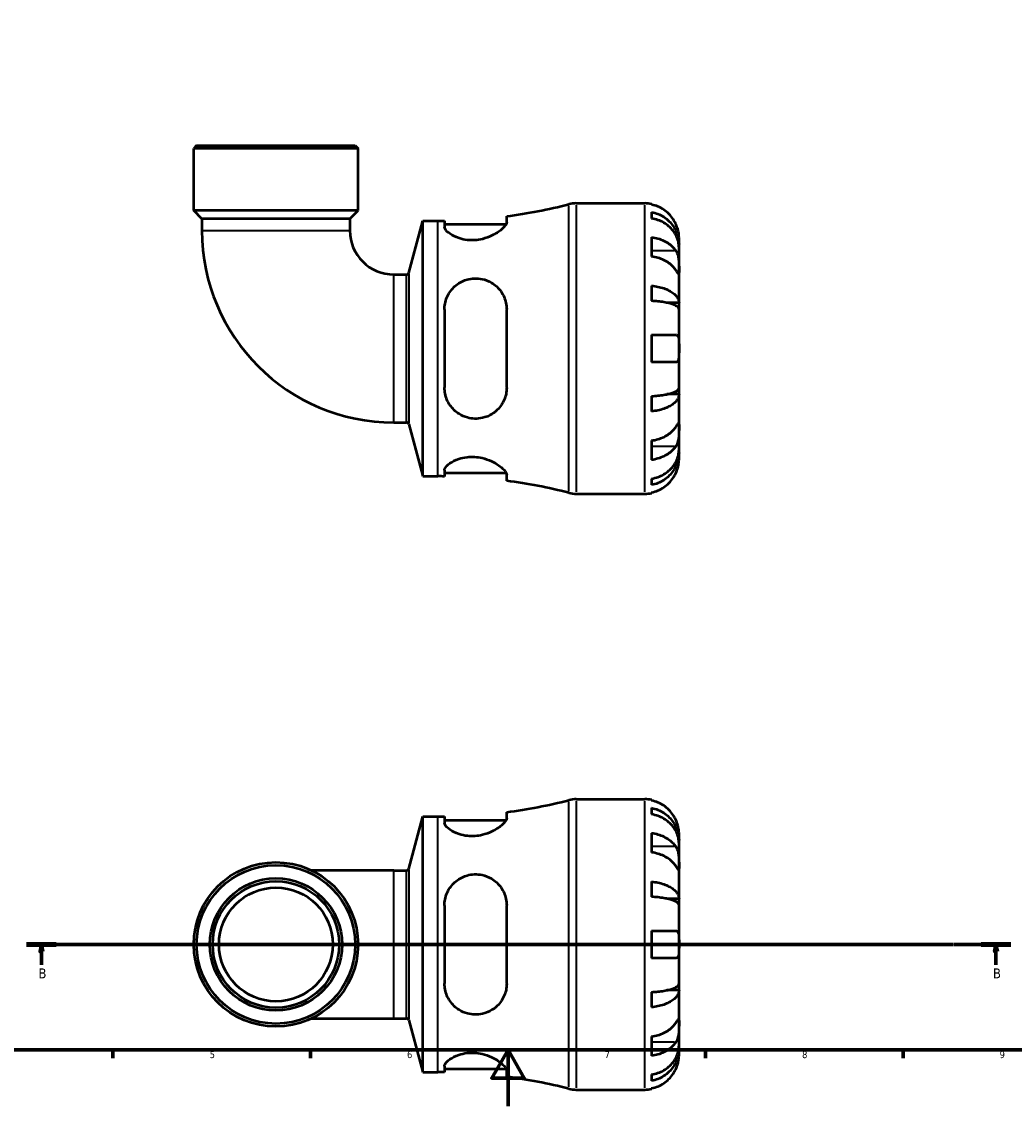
# Model space of a CAD drawing. Header units: millimetres. Extents: x 0 to 902, y 0 to 769.
# Tile 2 of 5: x 248 to 600, y 0 to 385. Entities that reach past the tile are written whole.
import ezdxf

# ---------------------------------------------------------------- set-up
doc = ezdxf.new("R2010")
doc.units = ezdxf.units.MM
doc.linetypes.add('CHAIN', pattern=[0.7087, 0.4724, -0.0591, 0.1181, -0.0591])
for name, color, linetype, lineweight in [('Border (ISO)', 7, 'Continuous', 70), ('Section Line (ISO)', 7, 'CHAIN', 70), ('Visible (ISO)', 7, 'Continuous', 50), ('Visible Narrow (ISO)', 7, 'Continuous', 35)]:
    doc.layers.add(name, color=color, linetype=linetype, lineweight=lineweight)
doc.styles.add('Label Text (ISO)', font='tahoma.ttf')
doc.styles.add('Note Text (ISO)', font='tahoma.ttf')

# ---------------------------------------------------------------- blocks, each defined once
blk = doc.blocks.new('Borders Default Border')
at = {"layer": 'Border (ISO)'}
for p, q in [((280.33, 20), (280.33, 17.1)), ((350.42, 20), (350.42, 17.1)), ((490.58, 20), (490.58, 17.1)), ((560.67, 20), (560.67, 17.1))]:
    blk.add_line(p, q, dxfattribs=at)
at = {"layer": 'Border (ISO)', "flags": 128}
for points in [[(20, 20), (20, 574), (821, 574), (821, 20), (20, 20)], [(420.5, 0), (420.5, 20), (414.73, 10), (426.27, 10), (420.5, 20)]]:
    blk.add_lwpolyline(points, dxfattribs=at)
at = {"layer": 'Border (ISO)', "color": 232, "true_color": 0xca0064, "char_height": 2.5, "attachment_point": 7, "style": 'Note Text (ISO)'}
for s, insert in [('5', (314.64, 17.05)), ('6', (384.66, 17.05)), ('7', (454.77, 17.1)), ('8', (524.81, 17.04)), ('9', (594.88, 17.05))]:
    blk.add_mtext(s, dxfattribs=dict(at, insert=insert))
blk = doc.blocks.new('2dTransSection0')
at = {"layer": 'Section Line (ISO)', "linetype": 'CHAIN'}
blk.add_line((249.71, 57.4), (598.85, 57.4), dxfattribs=at)
at = {"layer": 'Section Line (ISO)', "linetype": 'Continuous', "lineweight": 140}
for p, q in [((249.71, 57.4), (260.23, 57.4)), ((588.32, 57.4), (598.85, 57.4))]:
    blk.add_line(p, q, dxfattribs=at)
at = {"layer": 'Section Line (ISO)', "linetype": 'Continuous'}
for p, q in [((254.97, 57.4), (254.47, 54.9)), ((254.47, 54.9), (255.47, 54.9)), ((254.97, 54.9), (254.97, 57.4)), ((255.47, 54.9), (254.97, 57.4)), ((254.97, 50.14), (254.97, 54.9)), ((593.59, 57.4), (593.09, 54.9)), ((593.09, 54.9), (594.09, 54.9)), ((593.59, 54.9), (593.59, 57.4)), ((594.09, 54.9), (593.59, 57.4)), ((593.59, 50.14), (593.59, 54.9))]:
    blk.add_line(p, q, dxfattribs=at)
at = {"layer": 'Section Line (ISO)', "linetype": 'Continuous', "flags": 128}
for points in [[(255.47, 54.9), (254.97, 57.4), (254.47, 54.9), (255.47, 54.9)], [(594.09, 54.9), (593.59, 57.4), (593.09, 54.9), (594.09, 54.9)]]:
    blk.add_lwpolyline(points, dxfattribs=at)
at = {"layer": 'Section Line (ISO)'}
for points in [[(255.47, 54.9), (254.97, 57.4), (254.47, 54.9), (255.47, 54.9)], [(594.09, 54.9), (593.59, 57.4), (593.09, 54.9), (594.09, 54.9)]]:
    blk.add_solid(points, dxfattribs=at)
at = {"layer": 'Section Line (ISO)', "char_height": 3.5, "attachment_point": 7, "style": 'Label Text (ISO)'}
for insert in [(253.9, 45.4), (592.52, 45.4)]:
    blk.add_mtext('B', dxfattribs=dict(at, insert=insert))

msp = doc.modelspace()

# ---------------------------------------------------------------- linework, layer by layer
at = {"layer": 'Visible (ISO)'}
for p, q in [((310.022, 340.741), (308.992, 339.711)), ((367.291, 339.711), (308.992, 339.711)), ((308.992, 317.641), (308.992, 339.711)), ((310.022, 340.741), (366.261, 340.741)), ((366.261, 340.741), (367.291, 339.711)), ((367.291, 317.641), (367.291, 339.711)), ((444.658, 320.241), (469.016, 320.241)), ((471.441, 319.996), (471.441, 319.766)), ((367.291, 317.641), (308.992, 317.641)), ((311.907, 314.726), (308.992, 317.641)), ((364.376, 314.726), (367.291, 317.641)), ((420.009, 313.56), (420.009, 315.654)), ((471.441, 317.136), (471.441, 314.9)), ((311.907, 314.726), (311.907, 310.581)), ((364.376, 314.726), (311.907, 314.726)), ((364.376, 314.726), (364.376, 310.581)), ((385.291, 295.586), (390.241, 314.061)), ((390.241, 223.421), (390.241, 314.061)), ((390.241, 314.061), (395.641, 314.061)), ((397.959, 314.076), (397.959, 311.905)), ((397.959, 312.801), (419.794, 312.801)), ((471.441, 308.251), (471.441, 301.392)), ((481.141, 305.583), (481.141, 308.116)), ((481.141, 305.583), (481.09, 305.583)), ((481.141, 304.618), (481.141, 305.583)), ((481.141, 296.584), (481.141, 304.618)), ((481.141, 284.966), (481.141, 296.584)), ((379.981, 294.976), (384.495, 294.976)), ((471.441, 291.022), (471.441, 285.625)), ((481.141, 284.966), (476.85, 284.966)), ((481.141, 282.638), (481.141, 284.966)), ((397.959, 282.601), (397.959, 254.881)), ((420.009, 254.881), (420.009, 282.601)), ((481.141, 268.741), (481.141, 282.638)), ((471.441, 273.591), (471.441, 263.891)), ((481.141, 254.845), (481.141, 268.741)), ((481.141, 252.517), (481.141, 254.845)), ((471.441, 251.857), (471.441, 246.46)), ((481.141, 252.517), (476.85, 252.517)), ((481.141, 240.899), (481.141, 252.517)), ((379.981, 242.507), (384.495, 242.507)), ((385.291, 241.896), (390.241, 223.421)), ((481.141, 232.864), (481.141, 240.899)), ((471.441, 236.091), (471.441, 229.232)), ((481.141, 231.9), (481.09, 231.9)), ((481.141, 231.9), (481.141, 232.864)), ((481.141, 229.366), (481.141, 231.9)), ((390.241, 223.421), (395.641, 223.421)), ((397.959, 225.578), (397.959, 223.407)), ((397.959, 224.681), (419.794, 224.681)), ((420.009, 221.828), (420.009, 223.923)), ((471.441, 222.582), (471.441, 220.347)), ((444.658, 217.241), (469.016, 217.241)), ((471.441, 217.716), (471.441, 217.486)), ((444.658, 108.901), (469.016, 108.901)), ((471.441, 108.656), (471.441, 108.426)), ((420.009, 102.22), (420.009, 104.314)), ((471.441, 105.795), (471.441, 103.56)), ((385.291, 84.246), (390.241, 102.721)), ((390.241, 12.081), (390.241, 102.721)), ((390.241, 102.721), (395.641, 102.721)), ((397.959, 102.735), (397.959, 100.565)), ((397.959, 101.461), (419.794, 101.461)), ((471.441, 96.911), (471.441, 90.052)), ((481.141, 94.242), (481.141, 96.776)), ((481.141, 94.242), (481.09, 94.242)), ((481.141, 93.278), (481.141, 94.242)), ((481.141, 85.243), (481.141, 93.278)), ((481.141, 73.625), (481.141, 85.243)), ((379.981, 83.635), (350.847, 83.635)), ((379.981, 83.635), (384.495, 83.635)), ((471.441, 79.682), (471.441, 74.285)), ((481.141, 73.625), (476.85, 73.625)), ((481.141, 71.297), (481.141, 73.625)), ((397.959, 71.261), (397.959, 43.541)), ((420.009, 43.541), (420.009, 71.261)), ((481.141, 57.401), (481.141, 71.297)), ((471.441, 62.251), (471.441, 52.551)), ((481.141, 43.505), (481.141, 57.401)), ((481.141, 41.176), (481.141, 43.505)), ((471.441, 40.517), (471.441, 35.12)), ((481.141, 41.176), (476.85, 41.176)), ((481.141, 29.559), (481.141, 41.176)), ((350.847, 31.167), (379.981, 31.167)), ((379.981, 31.167), (384.495, 31.167)), ((385.291, 30.556), (390.241, 12.081)), ((481.141, 21.524), (481.141, 29.559)), ((471.441, 24.75), (471.441, 17.891)), ((481.141, 20.56), (481.09, 20.56)), ((481.141, 20.56), (481.141, 21.524)), ((481.141, 18.026), (481.141, 20.56)), ((390.241, 12.081), (395.641, 12.081)), ((397.959, 14.237), (397.959, 12.067)), ((397.959, 13.341), (419.794, 13.341)), ((420.009, 10.488), (420.009, 12.582)), ((471.441, 11.242), (471.441, 9.007)), ((444.658, 5.901), (469.016, 5.901)), ((471.441, 6.376), (471.441, 6.146))]:
    msp.add_line(p, q, dxfattribs=at)
for radius in [29.149, 28.119, 23.453, 22.422, 20.18]:
    msp.add_circle((338.141, 57.401), radius, dxfattribs=at)
for centre, radius, start, end in [((395.641, 501.236), 187.175, 277.48032, 284.37193), ((444.658, 309.941), 10.3, 90, 104.37193), ((469.016, 308.116), 12.125, 78.46304, 90), ((395.641, 501.236), 187.175, 270, 270.70942), ((379.981, 310.581), 68.074, 180, 270), ((379.981, 310.581), 15.606, 180, 270), ((384.495, 295.8), 0.824, 270, 345), ((384.495, 241.683), 0.824, 15, 90), ((395.641, 36.246), 187.175, 89.29058, 90), ((395.641, 36.246), 187.175, 75.62807, 82.51968), ((444.658, 227.541), 10.3, 255.62807, 270), ((469.016, 229.366), 12.125, 270, 281.53696), ((395.641, 289.896), 187.175, 277.48032, 284.37193), ((444.658, 98.601), 10.3, 90, 104.37193), ((469.016, 96.776), 12.125, 78.46304, 90), ((395.641, 289.896), 187.175, 270, 270.70942), ((384.495, 84.459), 0.824, 270, 345), ((384.495, 30.343), 0.824, 15, 90), ((395.641, -175.094), 187.175, 89.29058, 90), ((395.641, -175.094), 187.175, 75.62807, 82.51968), ((444.658, 16.201), 10.3, 255.62807, 270), ((469.016, 18.026), 12.125, 270, 281.53696)]:
    msp.add_arc(centre, radius, start, end, dxfattribs=at)
for points, knots in [([(480.01, 312.966), (479.755, 313.516), (479.445, 314.076), (478.638, 315.288), (478.111, 315.922), (477.052, 316.984), (476.422, 317.511), (475.066, 318.42), (474.339, 318.802), (472.976, 319.368), (472.218, 319.607), (471.441, 319.766)], [5.9143146, 5.9143146, 5.9143146, 5.9143146, 6.0897305, 6.0897305, 6.3151304, 6.3151304, 6.5397196, 6.5397196, 6.7643088, 6.7643088, 6.9824261, 6.9824261, 6.9824261, 6.9824261]), ([(471.441, 317.136), (472.219, 316.981), (472.978, 316.75), (474.341, 316.202), (475.068, 315.832), (476.424, 314.953), (477.054, 314.443), (478.113, 313.416), (478.639, 312.803), (479.547, 311.484), (479.928, 310.778), (480.503, 309.433), (480.748, 308.669), (481.067, 307.109), (481.141, 306.312), (481.141, 305.583)], [0.2300349, 0.2300349, 0.2300349, 0.2300349, 0.4483378, 0.4483378, 0.6728957, 0.6728957, 0.8974535, 0.8974535, 1.1226267, 1.1226267, 1.3478, 1.3478, 1.5738057, 1.5738057, 1.7998115, 1.7998115, 1.7998115, 1.7998115]), ([(420.009, 313.56), (420.009, 313.323), (419.929, 313.057), (419.482, 312.212), (418.923, 311.576), (417.28, 310.191), (416.132, 309.432), (413.752, 308.298), (412.615, 307.876), (410.513, 307.367), (409.603, 307.224), (407.804, 307.106), (406.938, 307.125), (405.032, 307.328), (404.036, 307.551), (401.854, 308.261), (400.775, 308.81), (399.065, 309.983), (398.455, 310.61), (398.027, 311.434), (397.959, 311.678), (397.959, 311.905)], [-3.8955804, -3.8955804, -3.8955804, -3.8955804, -3.6535708, -3.6535708, -3.19293, -3.19293, -2.6729658, -2.6729658, -2.284942, -2.284942, -2.0060777, -2.0060777, -1.7415575, -1.7415575, -1.4079212, -1.4079212, -0.9369214, -0.9369214, -0.4425319, -0.4425319, -0.2186521, -0.2186521, -0.2186521, -0.2186521]), ([(481.141, 304.618), (481.141, 305.267), (481.067, 305.976), (480.748, 307.365), (480.503, 308.045), (479.928, 309.242), (479.547, 309.871), (478.639, 311.044), (478.113, 311.589), (477.054, 312.504), (476.424, 312.957), (475.068, 313.74), (474.341, 314.069), (472.978, 314.557), (472.219, 314.763), (471.441, 314.9)], [5.4054322, 5.4054322, 5.4054322, 5.4054322, 5.6314379, 5.6314379, 5.8574437, 5.8574437, 6.0826169, 6.0826169, 6.3077901, 6.3077901, 6.5323479, 6.5323479, 6.7569058, 6.7569058, 6.9752088, 6.9752088, 6.9752088, 6.9752088]), ([(481.141, 308.116), (481.141, 308.116), (481.142, 308.189), (481.135, 308.493), (481.127, 308.741), (481.068, 309.36), (481.021, 309.714), (480.877, 310.457), (480.787, 310.829), (480.599, 311.462), (480.518, 311.709), (480.345, 312.182), (480.255, 312.407), (480.111, 312.743), (480.061, 312.855), (480.01, 312.966)], [0, 0, 0, 0, 0.14558971, 0.14558971, 0.30930841, 0.30930841, 0.45830506, 0.45830506, 0.58735107, 0.58735107, 0.66775406, 0.66775406, 0.73999155, 0.73999155, 0.77632248, 0.77632248, 0.77632248, 0.77632248]), ([(471.441, 308.251), (472.218, 308.138), (472.976, 307.969), (474.339, 307.569), (475.066, 307.299), (476.422, 306.656), (477.052, 306.284), (478.111, 305.532), (478.638, 305.085), (479.445, 304.227), (479.755, 303.831), (480.01, 303.443)], [0.2300371, 0.2300371, 0.2300371, 0.2300371, 0.4481544, 0.4481544, 0.6727436, 0.6727436, 0.8973328, 0.8973328, 1.1227327, 1.1227327, 1.2981486, 1.2981486, 1.2981486, 1.2981486]), ([(480.01, 296.584), (479.755, 296.972), (479.445, 297.368), (478.638, 298.226), (478.111, 298.674), (477.052, 299.425), (476.422, 299.797), (475.066, 300.44), (474.339, 300.71), (472.976, 301.11), (472.218, 301.279), (471.441, 301.392)], [5.9143146, 5.9143146, 5.9143146, 5.9143146, 6.0897305, 6.0897305, 6.3151304, 6.3151304, 6.5397196, 6.5397196, 6.7643088, 6.7643088, 6.9824261, 6.9824261, 6.9824261, 6.9824261]), ([(480.01, 303.443), (480.063, 303.361), (480.115, 303.275), (480.298, 302.952), (480.416, 302.696), (480.634, 302.121), (480.73, 301.802), (480.921, 300.981), (480.996, 300.473), (481.104, 299.345), (481.125, 298.738), (481.144, 297.576), (481.141, 297.037), (481.141, 296.584)], [-0.78090098, -0.78090098, -0.78090098, -0.78090098, -0.74249641, -0.74249641, -0.64168011, -0.64168011, -0.53308797, -0.53308797, -0.37727943, -0.37727943, -0.19250343, -0.19250343, 0, 0, 0, 0]), ([(481.141, 296.584), (481.141, 296.315), (481.142, 296.08), (481.139, 295.669), (481.136, 295.501), (481.111, 295.224), (481.084, 295.151), (480.973, 295.177), (480.893, 295.268), (480.695, 295.541), (480.598, 295.686), (480.375, 296.024), (480.251, 296.214), (480.08, 296.475), (480.045, 296.529), (480.01, 296.584)], [0, 0, 0, 0, 0.11375655, 0.11375655, 0.23538098, 0.23538098, 0.39430899, 0.39430899, 0.54630686, 0.54630686, 0.65204055, 0.65204055, 0.75381821, 0.75381821, 0.77933795, 0.77933795, 0.77933795, 0.77933795]), ([(397.959, 282.601), (397.959, 283.301), (398.025, 283.995), (398.438, 286.146), (399.015, 287.537), (400.665, 289.985), (401.738, 291.048), (403.922, 292.455), (404.925, 292.913), (406.842, 293.452), (407.71, 293.588), (409.495, 293.652), (410.39, 293.572), (412.461, 293.136), (413.584, 292.689), (415.953, 291.289), (417.108, 290.213), (418.839, 287.756), (419.448, 286.386), (419.925, 284.16), (420.009, 283.386), (420.009, 282.601)], [-3.8481612, -3.8481612, -3.8481612, -3.8481612, -3.6270332, -3.6270332, -3.149235, -3.149235, -2.6745547, -2.6745547, -2.3368508, -2.3368508, -2.0716963, -2.0716963, -1.7982934, -1.7982934, -1.4184679, -1.4184679, -0.9070726, -0.9070726, -0.4224468, -0.4224468, -0.1748914, -0.1748914, -0.1748914, -0.1748914]), ([(471.441, 291.022), (472.219, 290.941), (472.978, 290.82), (474.341, 290.533), (475.068, 290.339), (476.424, 289.878), (477.054, 289.611), (478.113, 289.072), (478.639, 288.751), (479.547, 288.06), (479.928, 287.69), (480.503, 286.984), (480.748, 286.584), (481.067, 285.766), (481.141, 285.348), (481.141, 284.966)], [0.2300349, 0.2300349, 0.2300349, 0.2300349, 0.4483378, 0.4483378, 0.6728957, 0.6728957, 0.8974535, 0.8974535, 1.1226267, 1.1226267, 1.3478, 1.3478, 1.5738057, 1.5738057, 1.7998115, 1.7998115, 1.7998115, 1.7998115]), ([(481.141, 282.638), (481.141, 282.826), (481.067, 283.032), (480.748, 283.436), (480.503, 283.633), (479.928, 283.981), (479.547, 284.164), (478.639, 284.505), (478.113, 284.663), (477.054, 284.929), (476.424, 285.061), (475.068, 285.288), (474.341, 285.384), (472.978, 285.526), (472.219, 285.586), (471.441, 285.625)], [5.4054322, 5.4054322, 5.4054322, 5.4054322, 5.6314379, 5.6314379, 5.8574437, 5.8574437, 6.0826169, 6.0826169, 6.3077901, 6.3077901, 6.5323479, 6.5323479, 6.7569058, 6.7569058, 6.9752088, 6.9752088, 6.9752088, 6.9752088]), ([(471.441, 273.591), (472.218, 273.591), (472.976, 273.591), (474.339, 273.591), (475.066, 273.591), (476.422, 273.591), (477.052, 273.591), (478.111, 273.591), (478.638, 273.591), (479.445, 273.591), (479.755, 273.591), (480.01, 273.591)], [0.2300371, 0.2300371, 0.2300371, 0.2300371, 0.4481544, 0.4481544, 0.6727436, 0.6727436, 0.8973328, 0.8973328, 1.1227327, 1.1227327, 1.2981486, 1.2981486, 1.2981486, 1.2981486]), ([(480.01, 273.591), (480.08, 273.591), (480.147, 273.584), (480.328, 273.543), (480.434, 273.492), (480.635, 273.327), (480.726, 273.207), (480.919, 272.816), (480.996, 272.504), (481.104, 271.688), (481.125, 271.173), (481.144, 270.017), (481.141, 269.382), (481.141, 268.741)], [-0.77507703, -0.77507703, -0.77507703, -0.77507703, -0.72560399, -0.72560399, -0.63594265, -0.63594265, -0.53365641, -0.53365641, -0.3753162, -0.3753162, -0.19216783, -0.19216783, 0, 0, 0, 0]), ([(481.141, 268.741), (481.141, 268.306), (481.142, 267.872), (481.138, 266.99), (481.132, 266.551), (481.087, 265.621), (481.038, 265.168), (480.874, 264.564), (480.787, 264.368), (480.591, 264.112), (480.496, 264.031), (480.278, 263.921), (480.155, 263.893), (480.018, 263.891), (480.014, 263.891), (480.01, 263.891)], [-3.37535926, -3.37535926, -3.37535926, -3.37535926, -3.24472064, -3.24472064, -3.10081281, -3.10081281, -2.91318515, -2.91318515, -2.78540812, -2.78540812, -2.69094331, -2.69094331, -2.59427293, -2.59427293, -2.59108226, -2.59108226, -2.59108226, -2.59108226]), ([(480.01, 263.891), (479.755, 263.891), (479.445, 263.891), (478.638, 263.891), (478.111, 263.891), (477.052, 263.891), (476.422, 263.891), (475.066, 263.891), (474.339, 263.891), (472.976, 263.891), (472.218, 263.891), (471.441, 263.891)], [5.9143146, 5.9143146, 5.9143146, 5.9143146, 6.0897305, 6.0897305, 6.3151304, 6.3151304, 6.5397196, 6.5397196, 6.7643088, 6.7643088, 6.9824261, 6.9824261, 6.9824261, 6.9824261]), ([(420.009, 254.881), (420.009, 254.115), (419.929, 253.359), (419.482, 251.221), (418.923, 249.912), (417.28, 247.452), (416.132, 246.336), (413.752, 244.869), (412.615, 244.396), (410.513, 243.926), (409.603, 243.835), (407.804, 243.885), (406.938, 244.013), (405.032, 244.53), (404.036, 244.971), (401.854, 246.338), (400.775, 247.378), (399.065, 249.831), (398.455, 251.264), (398.027, 253.472), (397.959, 254.174), (397.959, 254.881)], [-3.8955804, -3.8955804, -3.8955804, -3.8955804, -3.6535708, -3.6535708, -3.19293, -3.19293, -2.6729658, -2.6729658, -2.284942, -2.284942, -2.0060777, -2.0060777, -1.7415575, -1.7415575, -1.4079212, -1.4079212, -0.9369214, -0.9369214, -0.4425319, -0.4425319, -0.2186521, -0.2186521, -0.2186521, -0.2186521]), ([(471.441, 251.857), (472.219, 251.897), (472.978, 251.957), (474.341, 252.099), (475.068, 252.194), (476.424, 252.422), (477.054, 252.553), (478.113, 252.819), (478.639, 252.978), (479.547, 253.319), (479.928, 253.501), (480.503, 253.849), (480.748, 254.047), (481.067, 254.45), (481.141, 254.656), (481.141, 254.845)], [0.2300349, 0.2300349, 0.2300349, 0.2300349, 0.4483378, 0.4483378, 0.6728957, 0.6728957, 0.8974535, 0.8974535, 1.1226267, 1.1226267, 1.3478, 1.3478, 1.5738057, 1.5738057, 1.7998115, 1.7998115, 1.7998115, 1.7998115]), ([(481.141, 252.517), (481.141, 252.134), (481.067, 251.717), (480.748, 250.899), (480.503, 250.498), (479.928, 249.793), (479.547, 249.423), (478.639, 248.731), (478.113, 248.41), (477.054, 247.872), (476.424, 247.605), (475.068, 247.144), (474.341, 246.95), (472.978, 246.663), (472.219, 246.541), (471.441, 246.46)], [5.4054322, 5.4054322, 5.4054322, 5.4054322, 5.6314379, 5.6314379, 5.8574437, 5.8574437, 6.0826169, 6.0826169, 6.3077901, 6.3077901, 6.5323479, 6.5323479, 6.7569058, 6.7569058, 6.9752088, 6.9752088, 6.9752088, 6.9752088]), ([(471.441, 236.091), (472.218, 236.203), (472.976, 236.373), (474.339, 236.773), (475.066, 237.043), (476.422, 237.685), (477.052, 238.058), (478.111, 238.809), (478.638, 239.257), (479.445, 240.114), (479.755, 240.51), (480.01, 240.899)], [0.2300371, 0.2300371, 0.2300371, 0.2300371, 0.4481544, 0.4481544, 0.6727436, 0.6727436, 0.8973328, 0.8973328, 1.1227327, 1.1227327, 1.2981486, 1.2981486, 1.2981486, 1.2981486]), ([(480.01, 240.899), (480.063, 240.981), (480.115, 241.061), (480.298, 241.34), (480.416, 241.522), (480.634, 241.851), (480.73, 241.992), (480.921, 242.249), (480.996, 242.325), (481.104, 242.312), (481.125, 242.189), (481.144, 241.712), (481.141, 241.353), (481.141, 240.899)], [-0.78090098, -0.78090098, -0.78090098, -0.78090098, -0.74249641, -0.74249641, -0.64168011, -0.64168011, -0.53308797, -0.53308797, -0.37727943, -0.37727943, -0.19250343, -0.19250343, 0, 0, 0, 0]), ([(481.141, 240.899), (481.141, 240.631), (481.142, 240.332), (481.139, 239.664), (481.136, 239.293), (481.111, 238.401), (481.084, 237.874), (480.973, 236.844), (480.893, 236.352), (480.695, 235.561), (480.598, 235.254), (480.375, 234.692), (480.251, 234.439), (480.08, 234.151), (480.045, 234.095), (480.01, 234.04)], [0, 0, 0, 0, 0.11375655, 0.11375655, 0.23538098, 0.23538098, 0.39430899, 0.39430899, 0.54630686, 0.54630686, 0.65204055, 0.65204055, 0.75381821, 0.75381821, 0.77933795, 0.77933795, 0.77933795, 0.77933795]), ([(480.01, 234.04), (479.755, 233.651), (479.445, 233.256), (478.638, 232.398), (478.111, 231.95), (477.052, 231.199), (476.422, 230.827), (475.066, 230.184), (474.339, 229.914), (472.976, 229.514), (472.218, 229.344), (471.441, 229.232)], [5.9143146, 5.9143146, 5.9143146, 5.9143146, 6.0897305, 6.0897305, 6.3151304, 6.3151304, 6.5397196, 6.5397196, 6.7643088, 6.7643088, 6.9824261, 6.9824261, 6.9824261, 6.9824261]), ([(471.441, 222.582), (472.219, 222.72), (472.978, 222.926), (474.341, 223.414), (475.068, 223.742), (476.424, 224.525), (477.054, 224.979), (478.113, 225.893), (478.639, 226.438), (479.547, 227.612), (479.928, 228.24), (480.503, 229.438), (480.748, 230.118), (481.067, 231.506), (481.141, 232.215), (481.141, 232.864)], [0.2300349, 0.2300349, 0.2300349, 0.2300349, 0.4483378, 0.4483378, 0.6728957, 0.6728957, 0.8974535, 0.8974535, 1.1226267, 1.1226267, 1.3478, 1.3478, 1.5738057, 1.5738057, 1.7998115, 1.7998115, 1.7998115, 1.7998115]), ([(481.141, 231.9), (481.141, 231.171), (481.067, 230.374), (480.748, 228.814), (480.503, 228.05), (479.928, 226.704), (479.547, 225.998), (478.639, 224.679), (478.113, 224.067), (477.054, 223.04), (476.424, 222.53), (475.068, 221.65), (474.341, 221.281), (472.978, 220.733), (472.219, 220.501), (471.441, 220.347)], [5.4054322, 5.4054322, 5.4054322, 5.4054322, 5.6314379, 5.6314379, 5.8574437, 5.8574437, 6.0826169, 6.0826169, 6.3077901, 6.3077901, 6.5323479, 6.5323479, 6.7569058, 6.7569058, 6.9752088, 6.9752088, 6.9752088, 6.9752088]), ([(397.959, 225.578), (397.959, 225.802), (398.025, 226.043), (398.438, 226.845), (399.015, 227.449), (400.665, 228.612), (401.738, 229.171), (403.922, 229.903), (404.925, 230.135), (406.842, 230.352), (407.71, 230.377), (409.495, 230.271), (410.39, 230.137), (412.461, 229.654), (413.584, 229.25), (415.953, 228.152), (417.108, 227.41), (418.839, 225.999), (419.448, 225.323), (419.925, 224.439), (420.009, 224.165), (420.009, 223.923)], [-3.8481612, -3.8481612, -3.8481612, -3.8481612, -3.6270332, -3.6270332, -3.149235, -3.149235, -2.6745547, -2.6745547, -2.3368508, -2.3368508, -2.0716963, -2.0716963, -1.7982934, -1.7982934, -1.4184679, -1.4184679, -0.9070726, -0.9070726, -0.4224468, -0.4224468, -0.1748914, -0.1748914, -0.1748914, -0.1748914]), ([(480.01, 224.516), (480.08, 224.668), (480.147, 224.822), (480.328, 225.255), (480.434, 225.534), (480.635, 226.128), (480.726, 226.438), (480.919, 227.198), (480.996, 227.622), (481.104, 228.417), (481.125, 228.757), (481.144, 229.239), (481.141, 229.366), (481.141, 229.366)], [-0.77507703, -0.77507703, -0.77507703, -0.77507703, -0.72560399, -0.72560399, -0.63594265, -0.63594265, -0.53365641, -0.53365641, -0.3753162, -0.3753162, -0.19216783, -0.19216783, 0, 0, 0, 0]), ([(471.441, 217.716), (472.218, 217.875), (472.976, 218.115), (474.339, 218.681), (475.066, 219.063), (476.422, 219.972), (477.052, 220.499), (478.111, 221.561), (478.638, 222.194), (479.445, 223.407), (479.755, 223.966), (480.01, 224.516)], [0.2300371, 0.2300371, 0.2300371, 0.2300371, 0.4481544, 0.4481544, 0.6727436, 0.6727436, 0.8973328, 0.8973328, 1.1227327, 1.1227327, 1.2981486, 1.2981486, 1.2981486, 1.2981486]), ([(480.01, 101.626), (479.755, 102.176), (479.445, 102.735), (478.638, 103.948), (478.111, 104.582), (477.052, 105.644), (476.422, 106.171), (475.066, 107.079), (474.339, 107.461), (472.976, 108.027), (472.218, 108.267), (471.441, 108.426)], [5.9143146, 5.9143146, 5.9143146, 5.9143146, 6.0897305, 6.0897305, 6.3151304, 6.3151304, 6.5397196, 6.5397196, 6.7643088, 6.7643088, 6.9824261, 6.9824261, 6.9824261, 6.9824261]), ([(471.441, 105.795), (472.219, 105.641), (472.978, 105.409), (474.341, 104.861), (475.068, 104.492), (476.424, 103.612), (477.054, 103.103), (478.113, 102.075), (478.639, 101.463), (479.547, 100.144), (479.928, 99.438), (480.503, 98.092), (480.748, 97.329), (481.067, 95.768), (481.141, 94.972), (481.141, 94.242)], [0.2300349, 0.2300349, 0.2300349, 0.2300349, 0.4483378, 0.4483378, 0.6728957, 0.6728957, 0.8974535, 0.8974535, 1.1226267, 1.1226267, 1.3478, 1.3478, 1.5738057, 1.5738057, 1.7998115, 1.7998115, 1.7998115, 1.7998115]), ([(420.009, 102.22), (420.009, 101.983), (419.929, 101.716), (419.482, 100.871), (418.923, 100.236), (417.28, 98.85), (416.132, 98.092), (413.752, 96.958), (412.615, 96.535), (410.513, 96.027), (409.603, 95.884), (407.804, 95.766), (406.938, 95.785), (405.032, 95.988), (404.036, 96.211), (401.854, 96.92), (400.775, 97.469), (399.065, 98.643), (398.455, 99.27), (398.027, 100.094), (397.959, 100.338), (397.959, 100.565)], [-3.8955804, -3.8955804, -3.8955804, -3.8955804, -3.6535708, -3.6535708, -3.19293, -3.19293, -2.6729658, -2.6729658, -2.284942, -2.284942, -2.0060777, -2.0060777, -1.7415575, -1.7415575, -1.4079212, -1.4079212, -0.9369214, -0.9369214, -0.4425319, -0.4425319, -0.2186521, -0.2186521, -0.2186521, -0.2186521]), ([(481.141, 93.278), (481.141, 93.927), (481.067, 94.636), (480.748, 96.025), (480.503, 96.704), (479.928, 97.902), (479.547, 98.53), (478.639, 99.704), (478.113, 100.249), (477.054, 101.163), (476.424, 101.617), (475.068, 102.4), (474.341, 102.729), (472.978, 103.216), (472.219, 103.423), (471.441, 103.56)], [5.4054322, 5.4054322, 5.4054322, 5.4054322, 5.6314379, 5.6314379, 5.8574437, 5.8574437, 6.0826169, 6.0826169, 6.3077901, 6.3077901, 6.5323479, 6.5323479, 6.7569058, 6.7569058, 6.9752088, 6.9752088, 6.9752088, 6.9752088]), ([(481.141, 96.776), (481.141, 96.776), (481.142, 96.835), (481.138, 97.078), (481.132, 97.273), (481.087, 97.861), (481.038, 98.29), (480.874, 99.126), (480.787, 99.49), (480.591, 100.15), (480.496, 100.436), (480.278, 101.016), (480.155, 101.309), (480.018, 101.607), (480.014, 101.616), (480.01, 101.626)], [-3.37535926, -3.37535926, -3.37535926, -3.37535926, -3.24472064, -3.24472064, -3.10081281, -3.10081281, -2.91318515, -2.91318515, -2.78540812, -2.78540812, -2.69094331, -2.69094331, -2.59427293, -2.59427293, -2.59108226, -2.59108226, -2.59108226, -2.59108226]), ([(471.441, 96.911), (472.218, 96.798), (472.976, 96.629), (474.339, 96.229), (475.066, 95.958), (476.422, 95.316), (477.052, 94.943), (478.111, 94.192), (478.638, 93.744), (479.445, 92.887), (479.755, 92.491), (480.01, 92.102)], [0.2300371, 0.2300371, 0.2300371, 0.2300371, 0.4481544, 0.4481544, 0.6727436, 0.6727436, 0.8973328, 0.8973328, 1.1227327, 1.1227327, 1.2981486, 1.2981486, 1.2981486, 1.2981486]), ([(480.01, 85.243), (479.755, 85.632), (479.445, 86.028), (478.638, 86.885), (478.111, 87.333), (477.052, 88.084), (476.422, 88.457), (475.066, 89.099), (474.339, 89.37), (472.976, 89.77), (472.218, 89.939), (471.441, 90.052)], [5.9143146, 5.9143146, 5.9143146, 5.9143146, 6.0897305, 6.0897305, 6.3151304, 6.3151304, 6.5397196, 6.5397196, 6.7643088, 6.7643088, 6.9824261, 6.9824261, 6.9824261, 6.9824261]), ([(480.01, 92.102), (480.063, 92.02), (480.115, 91.935), (480.298, 91.612), (480.416, 91.356), (480.634, 90.781), (480.73, 90.461), (480.921, 89.641), (480.996, 89.133), (481.104, 88.004), (481.125, 87.397), (481.144, 86.236), (481.141, 85.697), (481.141, 85.243)], [-0.78090098, -0.78090098, -0.78090098, -0.78090098, -0.74249641, -0.74249641, -0.64168011, -0.64168011, -0.53308797, -0.53308797, -0.37727943, -0.37727943, -0.19250343, -0.19250343, 0, 0, 0, 0]), ([(481.141, 85.243), (481.141, 84.975), (481.142, 84.739), (481.139, 84.329), (481.136, 84.161), (481.111, 83.884), (481.084, 83.811), (480.973, 83.837), (480.893, 83.928), (480.695, 84.201), (480.598, 84.345), (480.375, 84.684), (480.251, 84.873), (480.08, 85.135), (480.045, 85.189), (480.01, 85.243)], [0, 0, 0, 0, 0.11375655, 0.11375655, 0.23538098, 0.23538098, 0.39430899, 0.39430899, 0.54630686, 0.54630686, 0.65204055, 0.65204055, 0.75381821, 0.75381821, 0.77933795, 0.77933795, 0.77933795, 0.77933795]), ([(397.959, 71.261), (397.959, 71.96), (398.025, 72.654), (398.438, 74.806), (399.015, 76.196), (400.665, 78.644), (401.738, 79.708), (403.922, 81.115), (404.925, 81.572), (406.842, 82.111), (407.71, 82.247), (409.495, 82.311), (410.39, 82.232), (412.461, 81.796), (413.584, 81.349), (415.953, 79.948), (417.108, 78.873), (418.839, 76.415), (419.448, 75.046), (419.925, 72.819), (420.009, 72.045), (420.009, 71.261)], [-3.8481612, -3.8481612, -3.8481612, -3.8481612, -3.6270332, -3.6270332, -3.149235, -3.149235, -2.6745547, -2.6745547, -2.3368508, -2.3368508, -2.0716963, -2.0716963, -1.7982934, -1.7982934, -1.4184679, -1.4184679, -0.9070726, -0.9070726, -0.4224468, -0.4224468, -0.1748914, -0.1748914, -0.1748914, -0.1748914]), ([(471.441, 79.682), (472.219, 79.601), (472.978, 79.48), (474.341, 79.192), (475.068, 78.999), (476.424, 78.538), (477.054, 78.27), (478.113, 77.732), (478.639, 77.411), (479.547, 76.719), (479.928, 76.349), (480.503, 75.644), (480.748, 75.243), (481.067, 74.425), (481.141, 74.008), (481.141, 73.625)], [0.2300349, 0.2300349, 0.2300349, 0.2300349, 0.4483378, 0.4483378, 0.6728957, 0.6728957, 0.8974535, 0.8974535, 1.1226267, 1.1226267, 1.3478, 1.3478, 1.5738057, 1.5738057, 1.7998115, 1.7998115, 1.7998115, 1.7998115]), ([(481.141, 71.297), (481.141, 71.486), (481.067, 71.692), (480.748, 72.095), (480.503, 72.293), (479.928, 72.641), (479.547, 72.824), (478.639, 73.165), (478.113, 73.323), (477.054, 73.589), (476.424, 73.721), (475.068, 73.948), (474.341, 74.044), (472.978, 74.185), (472.219, 74.245), (471.441, 74.285)], [5.4054322, 5.4054322, 5.4054322, 5.4054322, 5.6314379, 5.6314379, 5.8574437, 5.8574437, 6.0826169, 6.0826169, 6.3077901, 6.3077901, 6.5323479, 6.5323479, 6.7569058, 6.7569058, 6.9752088, 6.9752088, 6.9752088, 6.9752088]), ([(471.441, 62.251), (472.218, 62.251), (472.976, 62.251), (474.339, 62.251), (475.066, 62.251), (476.422, 62.251), (477.052, 62.251), (478.111, 62.251), (478.638, 62.251), (479.445, 62.251), (479.755, 62.251), (480.01, 62.251)], [0.2300371, 0.2300371, 0.2300371, 0.2300371, 0.4481544, 0.4481544, 0.6727436, 0.6727436, 0.8973328, 0.8973328, 1.1227327, 1.1227327, 1.2981486, 1.2981486, 1.2981486, 1.2981486]), ([(480.01, 62.251), (480.104, 62.251), (480.193, 62.238), (480.367, 62.183), (480.451, 62.138), (480.624, 61.997), (480.708, 61.891), (480.909, 61.513), (480.994, 61.182), (481.105, 60.34), (481.125, 59.83), (481.144, 58.678), (481.141, 58.043), (481.141, 57.401)], [-0.78516465, -0.78516465, -0.78516465, -0.78516465, -0.71674204, -0.71674204, -0.64259311, -0.64259311, -0.54817339, -0.54817339, -0.37584493, -0.37584493, -0.19265918, -0.19265918, 0, 0, 0, 0]), ([(481.141, 57.401), (481.141, 56.916), (481.142, 56.433), (481.135, 55.449), (481.127, 54.958), (481.068, 54.12), (481.021, 53.77), (480.877, 53.229), (480.787, 53.027), (480.599, 52.783), (480.518, 52.71), (480.345, 52.609), (480.255, 52.578), (480.111, 52.555), (480.061, 52.551), (480.01, 52.551)], [0, 0, 0, 0, 0.14558971, 0.14558971, 0.30930841, 0.30930841, 0.45830506, 0.45830506, 0.58735107, 0.58735107, 0.66775406, 0.66775406, 0.73999155, 0.73999155, 0.77632248, 0.77632248, 0.77632248, 0.77632248]), ([(480.01, 52.551), (479.755, 52.551), (479.445, 52.551), (478.638, 52.551), (478.111, 52.551), (477.052, 52.551), (476.422, 52.551), (475.066, 52.551), (474.339, 52.551), (472.976, 52.551), (472.218, 52.551), (471.441, 52.551)], [5.9143146, 5.9143146, 5.9143146, 5.9143146, 6.0897305, 6.0897305, 6.3151304, 6.3151304, 6.5397196, 6.5397196, 6.7643088, 6.7643088, 6.9824261, 6.9824261, 6.9824261, 6.9824261]), ([(420.009, 43.541), (420.009, 42.775), (419.929, 42.018), (419.482, 39.881), (418.923, 38.572), (417.28, 36.112), (416.132, 34.996), (413.752, 33.529), (412.615, 33.056), (410.513, 32.585), (409.603, 32.495), (407.804, 32.544), (406.938, 32.672), (405.032, 33.19), (404.036, 33.631), (401.854, 34.998), (400.775, 36.038), (399.065, 38.491), (398.455, 39.924), (398.027, 42.132), (397.959, 42.834), (397.959, 43.541)], [-3.8955804, -3.8955804, -3.8955804, -3.8955804, -3.6535708, -3.6535708, -3.19293, -3.19293, -2.6729658, -2.6729658, -2.284942, -2.284942, -2.0060777, -2.0060777, -1.7415575, -1.7415575, -1.4079212, -1.4079212, -0.9369214, -0.9369214, -0.4425319, -0.4425319, -0.2186521, -0.2186521, -0.2186521, -0.2186521]), ([(471.441, 40.517), (472.219, 40.557), (472.978, 40.617), (474.341, 40.758), (475.068, 40.854), (476.424, 41.081), (477.054, 41.213), (478.113, 41.479), (478.639, 41.637), (479.547, 41.978), (479.928, 42.161), (480.503, 42.509), (480.748, 42.706), (481.067, 43.11), (481.141, 43.316), (481.141, 43.505)], [0.2300349, 0.2300349, 0.2300349, 0.2300349, 0.4483378, 0.4483378, 0.6728957, 0.6728957, 0.8974535, 0.8974535, 1.1226267, 1.1226267, 1.3478, 1.3478, 1.5738057, 1.5738057, 1.7998115, 1.7998115, 1.7998115, 1.7998115]), ([(481.141, 41.176), (481.141, 40.794), (481.067, 40.376), (480.748, 39.559), (480.503, 39.158), (479.928, 38.453), (479.547, 38.082), (478.639, 37.391), (478.113, 37.07), (477.054, 36.531), (476.424, 36.264), (475.068, 35.803), (474.341, 35.609), (472.978, 35.322), (472.219, 35.201), (471.441, 35.12)], [5.4054322, 5.4054322, 5.4054322, 5.4054322, 5.6314379, 5.6314379, 5.8574437, 5.8574437, 6.0826169, 6.0826169, 6.3077901, 6.3077901, 6.5323479, 6.5323479, 6.7569058, 6.7569058, 6.9752088, 6.9752088, 6.9752088, 6.9752088]), ([(480.01, 29.559), (480.063, 29.641), (480.115, 29.72), (480.298, 29.999), (480.416, 30.182), (480.634, 30.511), (480.73, 30.651), (480.921, 30.908), (480.996, 30.985), (481.104, 30.972), (481.125, 30.849), (481.144, 30.371), (481.141, 30.012), (481.141, 29.559)], [-0.78090098, -0.78090098, -0.78090098, -0.78090098, -0.74249641, -0.74249641, -0.64168011, -0.64168011, -0.53308797, -0.53308797, -0.37727943, -0.37727943, -0.19250343, -0.19250343, 0, 0, 0, 0]), ([(471.441, 24.75), (472.218, 24.863), (472.976, 25.032), (474.339, 25.432), (475.066, 25.702), (476.422, 26.345), (477.052, 26.718), (478.111, 27.469), (478.638, 27.917), (479.445, 28.774), (479.755, 29.17), (480.01, 29.559)], [0.2300371, 0.2300371, 0.2300371, 0.2300371, 0.4481544, 0.4481544, 0.6727436, 0.6727436, 0.8973328, 0.8973328, 1.1227327, 1.1227327, 1.2981486, 1.2981486, 1.2981486, 1.2981486]), ([(481.141, 29.559), (481.141, 29.291), (481.142, 28.992), (481.139, 28.324), (481.136, 27.953), (481.111, 27.061), (481.084, 26.534), (480.973, 25.504), (480.893, 25.012), (480.695, 24.221), (480.598, 23.914), (480.375, 23.352), (480.251, 23.099), (480.08, 22.811), (480.045, 22.754), (480.01, 22.7)], [0, 0, 0, 0, 0.11375655, 0.11375655, 0.23538098, 0.23538098, 0.39430899, 0.39430899, 0.54630686, 0.54630686, 0.65204055, 0.65204055, 0.75381821, 0.75381821, 0.77933795, 0.77933795, 0.77933795, 0.77933795]), ([(480.01, 22.7), (479.755, 22.311), (479.445, 21.915), (478.638, 21.058), (478.111, 20.61), (477.052, 19.859), (476.422, 19.486), (475.066, 18.844), (474.339, 18.573), (472.976, 18.173), (472.218, 18.004), (471.441, 17.891)], [5.9143146, 5.9143146, 5.9143146, 5.9143146, 6.0897305, 6.0897305, 6.3151304, 6.3151304, 6.5397196, 6.5397196, 6.7643088, 6.7643088, 6.9824261, 6.9824261, 6.9824261, 6.9824261]), ([(471.441, 11.242), (472.219, 11.379), (472.978, 11.586), (474.341, 12.073), (475.068, 12.402), (476.424, 13.185), (477.054, 13.638), (478.113, 14.553), (478.639, 15.098), (479.547, 16.272), (479.928, 16.9), (480.503, 18.098), (480.748, 18.777), (481.067, 20.166), (481.141, 20.875), (481.141, 21.524)], [0.2300349, 0.2300349, 0.2300349, 0.2300349, 0.4483378, 0.4483378, 0.6728957, 0.6728957, 0.8974535, 0.8974535, 1.1226267, 1.1226267, 1.3478, 1.3478, 1.5738057, 1.5738057, 1.7998115, 1.7998115, 1.7998115, 1.7998115]), ([(481.141, 20.56), (481.141, 19.83), (481.067, 19.034), (480.748, 17.473), (480.503, 16.71), (479.928, 15.364), (479.547, 14.658), (478.639, 13.339), (478.113, 12.727), (477.054, 11.699), (476.424, 11.189), (475.068, 10.31), (474.341, 9.941), (472.978, 9.393), (472.219, 9.161), (471.441, 9.007)], [5.4054322, 5.4054322, 5.4054322, 5.4054322, 5.6314379, 5.6314379, 5.8574437, 5.8574437, 6.0826169, 6.0826169, 6.3077901, 6.3077901, 6.5323479, 6.5323479, 6.7569058, 6.7569058, 6.9752088, 6.9752088, 6.9752088, 6.9752088]), ([(397.959, 14.237), (397.959, 14.462), (398.025, 14.703), (398.438, 15.505), (399.015, 16.108), (400.665, 17.271), (401.738, 17.831), (403.922, 18.562), (404.925, 18.795), (406.842, 19.012), (407.71, 19.037), (409.495, 18.931), (410.39, 18.797), (412.461, 18.314), (413.584, 17.909), (415.953, 16.812), (417.108, 16.07), (418.839, 14.658), (419.448, 13.983), (419.925, 13.098), (420.009, 12.825), (420.009, 12.582)], [-3.8481612, -3.8481612, -3.8481612, -3.8481612, -3.6270332, -3.6270332, -3.149235, -3.149235, -2.6745547, -2.6745547, -2.3368508, -2.3368508, -2.0716963, -2.0716963, -1.7982934, -1.7982934, -1.4184679, -1.4184679, -0.9070726, -0.9070726, -0.4224468, -0.4224468, -0.1748914, -0.1748914, -0.1748914, -0.1748914]), ([(480.01, 13.176), (480.08, 13.328), (480.147, 13.481), (480.328, 13.914), (480.434, 14.194), (480.635, 14.787), (480.726, 15.097), (480.919, 15.858), (480.996, 16.282), (481.104, 17.076), (481.125, 17.416), (481.144, 17.899), (481.141, 18.026), (481.141, 18.026)], [-0.77507703, -0.77507703, -0.77507703, -0.77507703, -0.72560399, -0.72560399, -0.63594265, -0.63594265, -0.53365641, -0.53365641, -0.3753162, -0.3753162, -0.19216783, -0.19216783, 0, 0, 0, 0]), ([(471.441, 6.376), (472.218, 6.535), (472.976, 6.775), (474.339, 7.341), (475.066, 7.722), (476.422, 8.631), (477.052, 9.158), (478.111, 10.22), (478.638, 10.854), (479.445, 12.066), (479.755, 12.626), (480.01, 13.176)], [0.2300371, 0.2300371, 0.2300371, 0.2300371, 0.4481544, 0.4481544, 0.6727436, 0.6727436, 0.8973328, 0.8973328, 1.1227327, 1.1227327, 1.2981486, 1.2981486, 1.2981486, 1.2981486])]:
    msp.add_open_spline(points, degree=3, knots=knots, dxfattribs=at)
at = {"layer": 'Visible Narrow (ISO)'}
for p, q in [((442.101, 218.194), (442.101, 319.289)), ((444.658, 319.607), (444.658, 217.875)), ((469.016, 217.875), (469.016, 319.607)), ((395.641, 223.979), (395.641, 313.503)), ((312.23, 310.581), (364.053, 310.581)), ((479.581, 303.443), (471.87, 303.443)), ((379.981, 242.83), (379.981, 294.653)), ((384.495, 242.83), (384.495, 294.653)), ((385.291, 295.256), (385.291, 242.227)), ((479.581, 234.04), (471.87, 234.04)), ((442.101, 6.853), (442.101, 107.949)), ((444.658, 108.267), (444.658, 6.535)), ((469.016, 6.535), (469.016, 108.267)), ((395.641, 12.639), (395.641, 102.163)), ((479.581, 92.102), (471.87, 92.102)), ((379.981, 31.49), (379.981, 83.312)), ((384.495, 31.49), (384.495, 83.312)), ((385.291, 83.916), (385.291, 30.886)), ((479.581, 22.7), (471.87, 22.7))]:
    msp.add_line(p, q, dxfattribs=at)

# ---------------------------------------------------------------- block references
msp.add_blockref('Borders Default Border', (0, 0))
at = {"layer": 'Section Line (ISO)'}
msp.add_blockref('2dTransSection0', (0, 0), dxfattribs=at)

doc.saveas('drawing.dxf')
